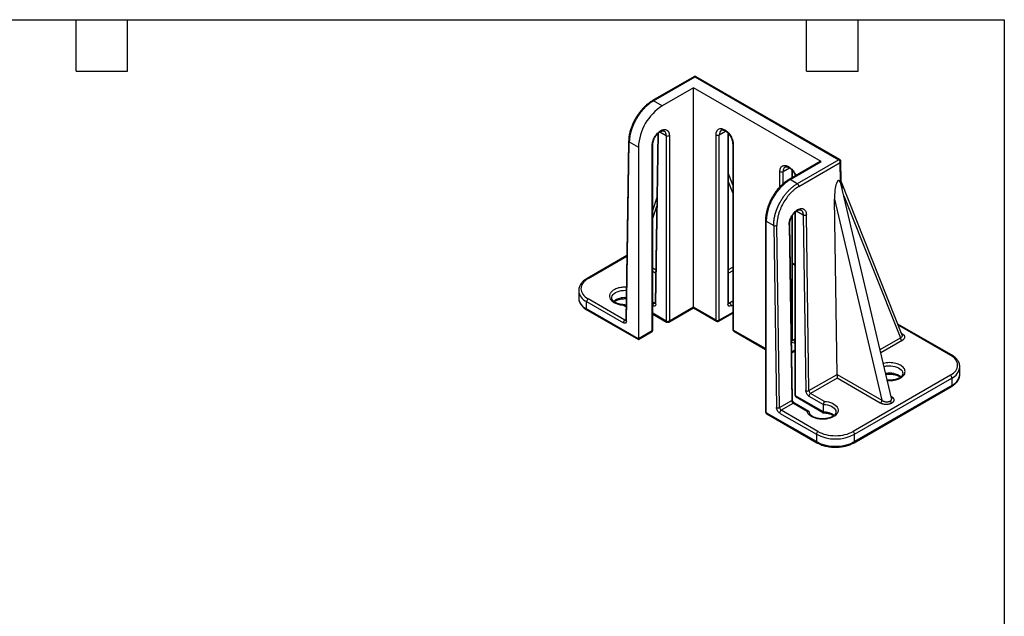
# Model space of a CAD drawing. Header units: millimetres. Extents: x 19 to 819, y 19 to 629.
# Tile 5 of 5: x 383 to 819, y 364 to 629. Entities that reach past the tile are written whole.
import ezdxf

# ---------------------------------------------------------------- set-up
doc = ezdxf.new("R2010")
doc.units = ezdxf.units.MM
doc.header["$LTSCALE"] = 3
doc.layers.add('TEXT', color=140, linetype='Continuous', lineweight=25)

msp = doc.modelspace()

# ---------------------------------------------------------------- linework, layer by layer
for p, q in [((681.57, 603.397), (663.185, 592.784)), ((663.685, 592.735), (682.07, 603.348)), ((682.07, 603.348), (745.748, 566.587)), ((746.248, 566.637), (682.57, 603.397)), ((681.375, 598.483), (667.551, 590.503)), ((738.028, 565.778), (681.375, 598.483)), ((681.375, 501.315), (681.375, 598.483)), ((667.551, 590.503), (663.685, 592.735)), ((665.559, 578.18), (664.413, 503.047)), ((664.706, 502.623), (665.863, 578.458)), ((666.44, 578.896), (669.248, 577.275)), ((669.248, 577.275), (669.248, 495.131)), ((670.662, 577.275), (670.662, 495.131)), ((691.387, 495.535), (691.387, 577.679)), ((692.802, 577.679), (695.613, 579.301)), ((692.802, 495.535), (692.802, 577.679)), ((696.655, 578.409), (696.655, 502.659)), ((696.948, 503.067), (696.948, 578.083)), ((652.613, 574.887), (651.403, 495.536)), ((651.695, 495.112), (652.905, 574.463)), ((652.905, 574.463), (656.944, 572.132)), ((656.944, 572.132), (656.944, 487.211)), ((663.025, 490.722), (663.025, 572.866)), ((663.318, 491.13), (663.318, 573.274)), ((698.731, 573.678), (698.731, 491.534)), ((699.024, 573.27), (699.024, 491.126)), ((737.528, 565.827), (723.704, 557.847)), ((724.204, 557.797), (738.028, 565.778)), ((745.748, 566.587), (727.363, 555.974)), ((728.07, 554.763), (746.455, 565.377)), ((746.584, 556.743), (746.455, 565.377)), ((746.877, 557.152), (746.748, 565.786)), ((698.731, 555.462), (696.948, 560.285)), ((719.672, 554.58), (719.672, 561.351)), ((721.086, 561.351), (723.897, 562.973)), ((721.086, 555.939), (721.086, 561.351)), ((724.94, 562.08), (724.94, 558.56)), ((725.233, 558.729), (725.233, 561.755)), ((698.731, 551.978), (696.948, 556.8)), ((727.363, 555.974), (724.204, 557.797)), ((746.896, 555.541), (746.594, 556.487)), ((747.051, 555.654), (746.877, 557.152)), ((769.21, 461), (746.897, 555.542)), ((773.943, 488.932), (746.927, 556.725)), ((748.08, 550.528), (773.121, 487.693)), ((665.128, 549.931), (663.318, 544.352)), ((663.318, 540.679), (665.07, 546.077)), ((745.009, 471.479), (743.846, 549.073)), ((743.846, 549.073), (764.865, 460.016)), ((724.94, 541.42), (724.94, 486.33)), ((725.233, 486.739), (725.233, 541.862)), ((726.316, 543.221), (726.316, 462.425)), ((726.609, 462.017), (726.609, 543.498)), ((727.104, 543.875), (729.982, 542.213)), ((729.982, 542.213), (731.15, 464.266)), ((732.564, 464.28), (731.396, 542.228)), ((713.305, 539.834), (713.305, 454.914)), ((713.598, 539.426), (716.929, 537.503)), ((713.598, 454.506), (713.598, 539.426)), ((716.929, 537.503), (718.139, 456.755)), ((719.554, 456.769), (718.344, 537.517)), ((723.76, 537.819), (724.928, 459.872)), ((725.22, 460.28), (724.052, 538.228)), ((651.839, 524.15), (634.213, 513.974)), ((634.713, 513.925), (651.834, 523.809)), ((726.316, 520.163), (725.233, 520.789)), ((725.233, 520.45), (726.316, 519.825)), ((663.318, 518.638), (664.64, 517.875)), ((664.615, 516.257), (663.318, 517.005)), ((696.948, 518.012), (698.731, 519.041)), ((698.731, 517.394), (696.948, 516.365)), ((630.491, 508.618), (630.492, 508.685)), ((630.491, 508.618), (630.491, 505.352)), ((634.006, 500.454), (634.006, 503.72)), ((634.006, 503.72), (650.281, 494.324)), ((650.989, 495.549), (634.713, 504.944)), ((650.244, 502.183), (651.493, 501.462)), ((651.498, 501.797), (650.565, 502.336)), ((651.025, 505.041), (651.547, 505.019)), ((663.999, 503.06), (663.318, 503.453)), ((663.999, 503.06), (664.417, 503.301)), ((696.948, 503.306), (697.363, 503.067)), ((698.731, 503.857), (697.363, 503.067)), ((698.07, 501.842), (698.731, 502.224)), ((656.944, 487.211), (634.006, 500.454)), ((634.213, 499.996), (656.944, 486.873)), ((669.248, 495.131), (663.318, 498.554)), ((663.318, 498.215), (669.455, 494.673)), ((670.455, 494.673), (681.375, 500.977)), ((681.375, 501.315), (670.662, 495.131)), ((691.387, 495.535), (681.375, 501.315)), ((681.375, 501.315), (681.375, 500.977)), ((681.375, 500.977), (691.595, 495.077)), ((692.595, 495.077), (698.731, 498.62)), ((698.731, 498.958), (692.802, 495.535)), ((650.989, 495.549), (651.407, 495.79)), ((795.726, 480.094), (772.009, 493.785)), ((772.184, 493.346), (795.226, 480.044)), ((663.025, 490.722), (656.944, 487.211)), ((656.944, 486.873), (662.818, 490.264)), ((713.305, 482.882), (699.024, 491.126)), ((699.231, 490.668), (713.305, 482.544)), ((773.708, 489.521), (773.97, 489.422)), ((656.944, 487.211), (656.944, 486.873)), ((725.233, 486.978), (725.647, 486.739)), ((726.316, 487.125), (725.647, 486.739)), ((764.135, 482.505), (773.121, 487.693)), ((773.828, 486.482), (764.471, 481.081)), ((726.316, 482.226), (724.904, 481.411)), ((724.909, 481.075), (726.316, 481.887)), ((732.564, 464.28), (745.009, 471.465)), ((745.009, 471.479), (764.865, 460.016)), ((745.009, 471.465), (745.009, 469.846)), ((799.448, 474.737), (799.447, 474.67)), ((799.448, 471.471), (799.447, 471.404)), ((799.448, 471.471), (799.448, 474.737)), ((745.009, 469.846), (733.271, 463.07)), ((764.158, 458.792), (745.009, 469.846)), ((795.226, 471.064), (752.093, 446.163)), ((752.8, 444.938), (795.933, 469.839)), ((795.933, 469.839), (795.933, 466.573)), ((739.39, 459.538), (733.271, 463.07)), ((752.593, 441.214), (795.726, 466.115)), ((795.933, 466.573), (752.8, 441.672)), ((719.554, 456.769), (724.928, 459.872)), ((725.635, 458.661), (720.261, 455.559)), ((725.635, 458.661), (731.753, 455.129)), ((732.432, 455.075), (726.135, 458.711)), ((738.94, 454.898), (726.609, 462.017)), ((726.816, 461.559), (739.069, 454.485)), ((732.564, 461.845), (738.94, 458.164)), ((769.049, 461.683), (769.108, 461.649)), ((769.063, 461.625), (769.108, 461.649)), ((735.829, 441.672), (713.598, 454.506)), ((713.805, 454.048), (736.036, 441.214)), ((719.553, 454.334), (735.829, 444.938)), ((736.536, 446.163), (720.261, 455.559)), ((738.94, 454.898), (738.94, 458.164)), ((735.829, 444.938), (735.829, 441.672)), ((752.8, 441.672), (752.8, 444.938))]:
    msp.add_line(p, q)
at = {"flags": 128}
for points in [[(645.125, 505.342), (645.174, 505.76), (645.376, 506.307), (645.73, 506.827), (646.227, 507.306), (646.853, 507.733), (647.592, 508.094), (648.423, 508.381), (649.324, 508.585), (650.271, 508.702), (651.238, 508.728), (651.604, 508.714)], [(773.78, 489.342), (773.863, 489.369), (773.97, 489.422)], [(765.905, 475.003), (766.055, 475.039), (766.962, 475.203), (767.902, 475.28), (768.851, 475.269), (769.785, 475.17), (770.679, 474.986), (771.511, 474.721), (772.259, 474.383), (772.902, 473.98), (773.426, 473.523), (773.816, 473.023), (774.061, 472.494), (774.157, 471.948), (774.158, 471.902)], [(738.94, 458.164), (739.899, 458.087), (740.823, 457.92), (741.688, 457.669), (742.47, 457.339), (743.147, 456.94), (743.703, 456.482), (744.121, 455.978), (744.391, 455.441), (744.505, 454.886), (744.508, 454.746)]]:
    msp.add_lwpolyline(points, dxfattribs=at)
for centre, radius, start, end in [((681.779, 602.965), 0.48, 52.81791, 115.87163), ((682.363, 602.939), 0.503, 65.69288, 125.61758), ((679.911, 571.119), 22.989, 122.52432, 177.47568), ((663.393, 592.336), 0.494, 53.76784, 114.91028), ((667.099, 577.514), 2.162, 353.64561, 55.59653), ((669.955, 578.639), 1.537, 242.60967, 297.39033), ((692.095, 579.043), 1.537, 242.60967, 297.39033), ((695.009, 577.895), 2.218, 126.08043, 185.58698), ((653.104, 574.914), 0.492, 183.11729, 246.18186), ((662.842, 573.306), 0.477, 292.63896, 356.94866), ((699.209, 573.711), 0.478, 183.43017, 247.32353), ((723.294, 561.566), 2.218, 126.08043, 185.58698), ((737.735, 565.369), 0.503, 54.38242, 114.30712), ((746.041, 566.178), 0.503, 65.74461, 125.61307), ((744.917, 565.29), 1.541, 3.22965, 57.34774), ((746.274, 565.815), 0.474, 292.37519, 356.37185), ((720.379, 562.715), 1.537, 242.60967, 297.39033), ((736.565, 538.414), 22.989, 122.52416, 177.47584), ((723.911, 557.389), 0.503, 54.38377, 114.2917), ((726.532, 554.677), 1.541, 3.22965, 57.34774), ((746.391, 557.191), 0.488, 293.39109, 355.37867), ((730.675, 543.612), 1.561, 243.64315, 297.51664), ((713.783, 539.868), 0.479, 184.04245, 247.26236), ((717.622, 538.902), 1.561, 243.64315, 297.51664), ((723.566, 538.267), 0.488, 293.37921, 355.50131), ((634.419, 513.514), 0.505, 54.44345, 113.60969), ((636.292, 509.07), 5.819, 184.45827, 246.86187), ((636.292, 505.804), 5.819, 184.45827, 246.86187), ((635.541, 503.65), 1.537, 122.60548, 177.39452), ((650.788, 497.711), 7.777, 84.34739, 128.16079), ((664.856, 501.741), 1.573, 123.01927, 167.94241), ((664.306, 503.508), 0.543, 235.61585, 281.6196), ((664.918, 503.083), 0.506, 184.06698, 245.25352), ((696.448, 503.117), 0.503, 294.37466, 354.3052), ((697.056, 503.514), 0.542, 258.26889, 304.44082), ((696.534, 501.772), 1.537, 2.60548, 57.39452), ((634.481, 500.393), 0.48, 172.74417, 235.94365), ((651.817, 494.254), 1.537, 122.60548, 177.39452), ((651.295, 495.997), 0.543, 235.61585, 281.6196), ((651.907, 495.572), 0.506, 184.06698, 245.25352), ((669.738, 495.076), 0.493, 173.6964, 235.03866), ((669.955, 496.495), 1.537, 242.60967, 297.39033), ((670.161, 495.081), 0.503, 305.69804, 5.62038), ((691.877, 495.481), 0.493, 173.70046, 234.99423), ((692.095, 496.899), 1.537, 242.60967, 297.39033), ((692.301, 495.485), 0.503, 305.71427, 5.61896), ((662.535, 490.668), 0.493, 305.01333, 6.29885), ((662.818, 491.18), 0.503, 294.37466, 354.3052), ((699.232, 491.584), 0.503, 185.6948, 245.62534), ((699.5, 491.066), 0.48, 172.74417, 235.94365), ((724.732, 486.789), 0.503, 294.37466, 354.3052), ((725.34, 487.186), 0.542, 258.26889, 304.44082), ((724.787, 485.418), 1.576, 14.06077, 56.93648), ((774.659, 487.78), 1.541, 183.22965, 237.34774), ((795.52, 479.633), 0.505, 66.59364, 125.53865), ((768.304, 463.771), 8.286, 52.92422, 101.58323), ((793.329, 475.427), 6.165, 294.98861, 352.94808), ((793.329, 472.161), 6.165, 294.98861, 352.94808), ((794.398, 469.769), 1.537, 2.60548, 57.39452), ((731.843, 465.665), 1.561, 243.64315, 297.51664), ((734.103, 464.367), 1.541, 183.22965, 237.34774), ((734.099, 461.775), 1.537, 122.60548, 177.39452), ((795.458, 466.512), 0.48, 304.05635, 7.25583), ((724.747, 460.31), 0.474, 292.37249, 356.39728), ((726.466, 459.958), 1.541, 183.22965, 237.34774), ((725.927, 458.252), 0.503, 65.69288, 125.61758), ((726.816, 462.475), 0.503, 185.6948, 245.62534), ((727.084, 461.956), 0.48, 172.74417, 235.94365), ((763.33, 460.086), 1.537, 302.60548, 357.39452), ((770.079, 460.037), 1.566, 193.08496, 237.07904), ((713.805, 454.964), 0.503, 185.6948, 245.62534), ((714.073, 454.445), 0.48, 172.74417, 235.94365), ((718.832, 458.154), 1.561, 243.64315, 297.51664), ((721.089, 454.264), 1.537, 122.60548, 177.39452), ((721.092, 456.856), 1.541, 183.22965, 237.34774), ((739.053, 447.613), 7.286, 50.82932, 90.8892), ((737.364, 444.868), 1.537, 122.60548, 177.39452), ((751.264, 444.868), 1.537, 2.60548, 57.39452), ((736.303, 441.611), 0.478, 172.68272, 236.55877), ((744.314, 461.255), 18.391, 242.52431, 297.47569), ((744.314, 457.989), 18.391, 242.52431, 297.47569), ((752.325, 441.611), 0.478, 303.57469, 7.304)]:
    msp.add_arc(centre, radius, start, end)
for centre, major_axis, ratio, start_param, end_param in [((745.614, 550.093), (0.148, 7.315), 0.2412636, 5.7806522, 7.9988109), ((744.302, 471.071), (0.487, 0.874), 0.587367, 5.4712145, 5.4886678)]:
    msp.add_ellipse(centre, major_axis=major_axis, ratio=ratio, start_param=start_param, end_param=end_param)
for points, knots in [([(682.568, 603.393), (682.463, 603.443), (682.252, 603.543), (681.902, 603.531), (681.668, 603.468), (681.574, 603.399), (681.57, 603.396)], [0, 0, 0, 0, 0.3284692, 0.6639216, 0.9866207, 1, 1, 1, 1]), ([(663.185, 592.784), (662.729, 592.502), (661.86, 591.963), (660.642, 590.988), (659.581, 590.007), (658.596, 588.97), (657.723, 587.928), (656.966, 586.915), (656.298, 585.933), (655.608, 584.811), (654.842, 583.387), (654.133, 581.817), (653.527, 580.164), (653.057, 578.492), (652.706, 576.685), (652.645, 575.503), (652.613, 574.887)], [0, 0, 0, 0, 0.082989, 0.1581678, 0.2255804, 0.2852699, 0.3528784, 0.4068755, 0.4519347, 0.508425, 0.5787659, 0.663009, 0.7353773, 0.8156361, 0.9038275, 1, 1, 1, 1]), ([(663.685, 592.735), (663.594, 592.682), (663.412, 592.575), (663.139, 592.405), (662.865, 592.227), (662.591, 592.04), (662.316, 591.845), (662.04, 591.641), (661.765, 591.429), (661.489, 591.209), (661.215, 590.98), (660.94, 590.743), (660.667, 590.498), (660.394, 590.245), (660.122, 589.984), (659.852, 589.715), (659.584, 589.439), (659.318, 589.155), (659.053, 588.863), (658.791, 588.564), (658.532, 588.258), (658.275, 587.945), (658.022, 587.626), (657.772, 587.299), (657.525, 586.966), (657.282, 586.627), (657.043, 586.282), (656.809, 585.932), (656.579, 585.575), (656.353, 585.214), (656.136, 584.852), (655.924, 584.487), (655.715, 584.112), (655.504, 583.719), (655.291, 583.305), (655.078, 582.872), (654.866, 582.42), (654.657, 581.949), (654.451, 581.459), (654.251, 580.951), (654.057, 580.425), (653.873, 579.882), (653.698, 579.324), (653.536, 578.751), (653.387, 578.164), (653.255, 577.565), (653.14, 576.956), (653.045, 576.338), (652.972, 575.714), (652.922, 575.085), (652.911, 574.672), (652.905, 574.463)], [0, 0, 0, 0, 0.0163284, 0.032722, 0.0491808, 0.0657047, 0.0822938, 0.098948, 0.1156675, 0.1324521, 0.1493018, 0.1662168, 0.1831969, 0.2002423, 0.2173528, 0.2345285, 0.2517694, 0.2690755, 0.2864468, 0.3038833, 0.321385, 0.3389519, 0.3565841, 0.3742814, 0.392044, 0.4098717, 0.4277647, 0.4457229, 0.4637464, 0.481835, 0.4999889, 0.517405, 0.5356195, 0.5546324, 0.5744437, 0.5950534, 0.6164615, 0.6386679, 0.6616728, 0.6854759, 0.7100774, 0.7354773, 0.7616755, 0.788672, 0.8164669, 0.84506, 0.8744515, 0.9046412, 0.9356292, 0.9674155, 1, 1, 1, 1]), ([(663.025, 572.866), (663.026, 572.92), (663.027, 573.028), (663.035, 573.194), (663.047, 573.362), (663.065, 573.532), (663.101, 573.799), (663.168, 574.169), (663.29, 574.65), (663.447, 575.141), (663.71, 575.811), (664.125, 576.641), (664.735, 577.566), (665.419, 578.37), (666.131, 579.017), (666.844, 579.504), (667.556, 579.84), (668.268, 580.015), (668.952, 580), (669.563, 579.78), (669.978, 579.43), (670.24, 579.063), (670.398, 578.753), (670.519, 578.413), (670.594, 578.09), (670.636, 577.796), (670.658, 577.541), (670.661, 577.364), (670.662, 577.275)], [0, 0, 0, 0, 0.01167251, 0.02332406, 0.03497028, 0.04662684, 0.05830936, 0.08918994, 0.12010147, 0.15226972, 0.18446904, 0.25011829, 0.31576755, 0.38005258, 0.44177171, 0.50000281, 0.55823392, 0.61995304, 0.68423808, 0.74988733, 0.81553659, 0.84770483, 0.87990416, 0.91078474, 0.94169627, 0.961136, 0.98054637, 1, 1, 1, 1]), ([(663.325, 573.28), (663.324, 573.346), (663.318, 573.571), (663.37, 574.005), (663.48, 574.557), (663.632, 575.071), (663.808, 575.537), (664.016, 576.014), (664.197, 576.344), (664.302, 576.537)], [0, 0, 0, 0, 0.0716774, 0.2452154, 0.4134731, 0.5793411, 0.7003912, 0.8242468, 1, 1, 1, 1]), ([(664.302, 576.537), (664.44, 576.762), (664.633, 577.078), (664.954, 577.508), (665.239, 577.853), (665.591, 578.222), (665.964, 578.559), (666.352, 578.851), (666.737, 579.087), (667.107, 579.26), (667.451, 579.368), (667.758, 579.415), (668.024, 579.403), (668.207, 579.363), (668.294, 579.304), (668.323, 579.285)], [0, 0, 0, 0, 0.1068865, 0.1504043, 0.2218641, 0.2948858, 0.3718332, 0.450473, 0.5299589, 0.6098538, 0.6903486, 0.7723275, 0.8580998, 0.9531219, 1, 1, 1, 1]), ([(691.387, 577.679), (691.388, 577.732), (691.389, 577.839), (691.397, 577.996), (691.41, 578.149), (691.427, 578.299), (691.463, 578.525), (691.53, 578.817), (691.652, 579.157), (691.81, 579.467), (692.072, 579.834), (692.487, 580.184), (693.097, 580.404), (693.782, 580.419), (694.493, 580.244), (695.206, 579.908), (695.918, 579.422), (696.63, 578.774), (697.314, 577.97), (697.925, 577.045), (698.34, 576.216), (698.602, 575.546), (698.76, 575.054), (698.881, 574.573), (698.956, 574.165), (698.998, 573.822), (699.02, 573.541), (699.023, 573.361), (699.024, 573.27)], [0, 0, 0, 0, 0.0116725, 0.0233241, 0.0349703, 0.0466268, 0.0583094, 0.0891899, 0.1201015, 0.1522697, 0.184469, 0.2501183, 0.3157675, 0.3800526, 0.4417717, 0.5000028, 0.5582339, 0.619953, 0.6842381, 0.7498873, 0.8155366, 0.8477048, 0.8799042, 0.9107847, 0.9416963, 0.961136, 0.9805464, 1, 1, 1, 1]), ([(693.713, 579.681), (693.756, 579.708), (693.863, 579.775), (694.086, 579.816), (694.395, 579.811), (694.756, 579.731), (695.158, 579.572), (695.586, 579.332), (696.02, 579.019), (696.444, 578.644), (696.812, 578.255), (697.129, 577.87), (697.438, 577.451), (697.633, 577.13), (697.747, 576.941)], [0, 0, 0, 0, 0.06908755, 0.17033079, 0.26263927, 0.3525067, 0.44161492, 0.53016741, 0.61799659, 0.70315336, 0.78710067, 0.84836521, 0.91104968, 1, 1, 1, 1]), ([(697.747, 576.941), (697.873, 576.71), (698.05, 576.385), (698.262, 575.891), (698.418, 575.472), (698.562, 574.983), (698.666, 574.492), (698.724, 574.048), (698.726, 573.792), (698.727, 573.682)], [0, 0, 0, 0, 0.2097034, 0.2950823, 0.435281, 0.5785444, 0.7295095, 0.8837949, 1, 1, 1, 1]), ([(719.672, 561.351), (719.684, 561.612), (719.71, 562.152), (719.922, 562.851), (720.274, 563.438), (720.771, 563.856), (721.382, 564.076), (722.066, 564.091), (722.778, 563.916), (723.49, 563.58), (724.203, 563.093), (724.914, 562.446), (725.601, 561.642), (726.201, 560.716), (726.583, 560.013), (726.715, 559.633), (726.729, 559.593)], [0, 0, 0, 0, 0.0707442, 0.145726, 0.2238251, 0.3035816, 0.383338, 0.4614371, 0.5364189, 0.6071631, 0.6779073, 0.7528891, 0.8309882, 0.9107447, 0.9905011, 1, 1, 1, 1]), ([(721.997, 563.353), (722.041, 563.38), (722.148, 563.447), (722.37, 563.488), (722.679, 563.483), (723.04, 563.403), (723.442, 563.244), (723.87, 563.004), (724.304, 562.691), (724.728, 562.316), (725.096, 561.927), (725.413, 561.542), (725.72, 561.122), (726.062, 560.582), (726.33, 560.056), (726.498, 559.68), (726.549, 559.54), (726.564, 559.498)], [0, 0, 0, 0, 0.0591377, 0.1458, 0.2248143, 0.3017392, 0.3780142, 0.4538135, 0.5289936, 0.6018862, 0.6737436, 0.7261849, 0.7798416, 0.8559815, 0.9468159, 0.9837984, 1, 1, 1, 1]), ([(746.746, 565.786), (746.746, 565.794), (746.752, 565.902), (746.701, 566.12), (746.542, 566.4), (746.373, 566.586), (746.254, 566.629), (746.246, 566.633)], [0, 0, 0, 0, 0.0250959, 0.3140071, 0.6307826, 0.9730417, 1, 1, 1, 1]), ([(723.704, 557.847), (723.331, 557.619), (722.59, 557.164), (721.501, 556.328), (720.451, 555.398), (719.341, 554.266), (718.207, 552.92), (717.105, 551.376), (716.161, 549.821), (715.38, 548.305), (714.749, 546.85), (714.27, 545.517), (713.888, 544.22), (713.585, 542.881), (713.353, 541.377), (713.322, 540.369), (713.305, 539.834)], [0, 0, 0, 0, 0.0677678, 0.134779, 0.2010506, 0.2666006, 0.3528831, 0.4366473, 0.5156559, 0.589899, 0.659402, 0.7248133, 0.7799797, 0.8441976, 0.9175182, 1, 1, 1, 1]), ([(716.929, 537.503), (716.929, 537.609), (716.927, 537.821), (716.933, 538.141), (716.946, 538.46), (716.965, 538.779), (716.99, 539.096), (717.021, 539.412), (717.058, 539.727), (717.1, 540.039), (717.148, 540.349), (717.2, 540.657), (717.256, 540.962), (717.317, 541.264), (717.383, 541.563), (717.452, 541.859), (717.524, 542.152), (717.6, 542.44), (717.68, 542.725), (717.762, 543.006), (717.847, 543.283), (717.934, 543.556), (718.024, 543.824), (718.115, 544.088), (718.209, 544.348), (718.304, 544.603), (718.401, 544.854), (718.499, 545.099), (718.598, 545.34), (718.698, 545.576), (718.799, 545.808), (718.9, 546.034), (719.002, 546.255), (719.104, 546.472), (719.206, 546.684), (719.309, 546.89), (719.411, 547.092), (719.512, 547.289), (719.613, 547.481), (719.714, 547.667), (719.814, 547.849), (720.015, 548.209), (720.327, 548.74), (720.763, 549.432), (721.216, 550.102), (721.685, 550.748), (722.167, 551.37), (722.661, 551.964), (723.164, 552.532), (723.676, 553.07), (724.195, 553.58), (724.719, 554.058), (725.247, 554.506), (725.776, 554.923), (726.306, 555.306), (726.835, 555.66), (727.188, 555.87), (727.363, 555.974)], [0, 0, 0, 0, 0.0163932, 0.0325868, 0.0485808, 0.0643752, 0.07997, 0.0953653, 0.1105609, 0.125557, 0.1403534, 0.1549503, 0.1693476, 0.1835453, 0.1975433, 0.2113418, 0.2249408, 0.2383401, 0.2515398, 0.2645399, 0.2773405, 0.2899414, 0.3023427, 0.3145445, 0.3265466, 0.3383492, 0.3499522, 0.3613556, 0.3725593, 0.3835635, 0.3943681, 0.4049731, 0.4153785, 0.4255843, 0.4355905, 0.4453971, 0.4550041, 0.4644116, 0.4736194, 0.4826276, 0.4914363, 0.5000453, 0.5350805, 0.5698721, 0.6044201, 0.6387245, 0.6727852, 0.7066025, 0.7401761, 0.7735063, 0.8065929, 0.839436, 0.8720357, 0.9043919, 0.9365047, 0.968374, 1, 1, 1, 1]), ([(728.07, 554.763), (727.984, 554.713), (727.811, 554.612), (727.553, 554.45), (727.295, 554.282), (727.038, 554.105), (726.782, 553.922), (726.526, 553.731), (726.042, 553.353), (725.337, 552.75), (724.42, 551.851), (723.528, 550.855), (722.375, 549.391), (721.07, 547.374), (720.018, 545.211), (719.358, 543.463), (718.965, 542.179), (718.666, 540.923), (718.498, 539.92), (718.409, 539.147), (718.366, 538.593), (718.342, 538.048), (718.343, 537.694), (718.344, 537.517)], [0, 0, 0, 0, 0.01667677, 0.033326, 0.04995909, 0.06658743, 0.08322247, 0.09987559, 0.11655819, 0.17830479, 0.24007604, 0.30439791, 0.36874469, 0.49997907, 0.63121755, 0.69554504, 0.75989744, 0.82165198, 0.88343117, 0.9125995, 0.94170963, 0.97082274, 1, 1, 1, 1]), ([(746.584, 556.743), (746.585, 556.7), (746.587, 556.614), (746.592, 556.529), (746.594, 556.487)], [0, 0, 0, 0, 0.5007079, 1, 1, 1, 1]), ([(747.032, 555.744), (747.08, 555.465), (747.164, 554.977), (747.238, 554.377), (747.266, 554.055), (747.276, 553.936)], [0, 0, 0, 0, 0.4551019, 0.7976596, 1, 1, 1, 1]), ([(723.76, 537.819), (723.759, 537.88), (723.759, 538.001), (723.766, 538.187), (723.778, 538.375), (723.798, 538.565), (723.823, 538.759), (723.855, 538.954), (723.917, 539.281), (724.031, 539.743), (724.229, 540.339), (724.465, 540.906), (724.729, 541.437), (725.122, 542.119), (725.72, 542.956), (726.572, 543.838), (727.511, 544.517), (728.453, 544.923), (729.317, 545.032), (729.929, 544.894), (730.336, 544.674), (730.66, 544.414), (730.983, 544.007), (731.191, 543.524), (731.299, 543.12), (731.352, 542.837), (731.386, 542.541), (731.393, 542.332), (731.396, 542.228)], [0, 0, 0, 0, 0.0129716, 0.0258915, 0.0387809, 0.0516613, 0.0645541, 0.0774805, 0.0904618, 0.1287398, 0.1667547, 0.205063, 0.2384625, 0.2718922, 0.3442762, 0.420983, 0.5000493, 0.5791156, 0.6558225, 0.7282064, 0.7616055, 0.7950357, 0.8522746, 0.9095504, 0.9322125, 0.9547649, 0.9773226, 1, 1, 1, 1]), ([(724.052, 538.228), (724.063, 538.506), (724.083, 539.044), (724.284, 539.899), (724.575, 540.704), (725.032, 541.64), (725.676, 542.595), (726.454, 543.407), (727.178, 543.955), (727.856, 544.294), (728.512, 544.444), (728.847, 544.321), (729.024, 544.255)], [0, 0, 0, 0, 0.0909436, 0.176414, 0.2562847, 0.3304383, 0.4608026, 0.5675906, 0.6561928, 0.7560645, 0.8707299, 1, 1, 1, 1]), ([(729.021, 544.255), (729.035, 544.247), (729.097, 544.214), (729.197, 544.141), (729.361, 544.002), (729.557, 543.775), (729.765, 543.404), (729.935, 542.888), (729.966, 542.449), (729.982, 542.213)], [0, 0, 0, 0, 0.0240082, 0.1024792, 0.1816741, 0.3366248, 0.5246847, 0.7458222, 1, 1, 1, 1]), ([(634.221, 513.969), (634.051, 513.872), (633.616, 513.622), (632.994, 513.167), (632.351, 512.613), (631.79, 512.012), (631.317, 511.368), (630.939, 510.685), (630.67, 509.964), (630.516, 509.296), (630.509, 508.869), (630.506, 508.696)], [0, 0, 0, 0, 0.07561704, 0.19335442, 0.31190747, 0.43113945, 0.55097863, 0.67148054, 0.7929665, 0.9161897, 1, 1, 1, 1]), ([(634.713, 513.925), (632.65, 512.734), (631.491, 511.119), (631.491, 507.751), (632.65, 506.135), (634.713, 504.944)], [0, 0, 0, 0, 0.5, 0.5, 1, 1, 1, 1]), ([(651.625, 510.091), (651.537, 510.101), (650.86, 510.181), (649.502, 510.059), (647.69, 509.695), (646.076, 508.996), (644.878, 508.067), (644.208, 507.017), (644.052, 505.929), (644.405, 504.843), (645.302, 503.815), (646.691, 502.974), (648.39, 502.39), (649.64, 502.251), (650.244, 502.183)], [0, 0, 0, 0, 0.0125522, 0.0965938, 0.1864992, 0.2802141, 0.3739289, 0.4638343, 0.5478759, 0.6357946, 0.7286356, 0.8227935, 0.9143535, 1, 1, 1, 1]), ([(630.506, 505.43), (630.501, 505.343), (630.478, 504.986), (630.582, 504.345), (630.818, 503.555), (631.19, 502.805), (631.663, 502.112), (632.246, 501.456), (632.933, 500.848), (633.593, 500.36), (634.053, 500.099), (634.223, 500.002)], [0, 0, 0, 0, 0.041396, 0.1692645, 0.3036082, 0.4261501, 0.5502665, 0.6754774, 0.8011605, 0.9267686, 1, 1, 1, 1]), ([(651.025, 502.341), (650.72, 502.348), (650.291, 502.358), (649.668, 502.423), (649.149, 502.499), (648.556, 502.625), (647.971, 502.789), (647.407, 502.994), (646.884, 503.234), (646.417, 503.503), (646.015, 503.794), (645.685, 504.099), (645.43, 504.412), (645.25, 504.727), (645.141, 505.035), (645.134, 505.235), (645.13, 505.335)], [0, 0, 0, 0, 0.0936147, 0.1317053, 0.1944319, 0.2588005, 0.3269524, 0.3969775, 0.468104, 0.5398034, 0.6118813, 0.6845284, 0.7583159, 0.83473, 0.9168203, 1, 1, 1, 1]), ([(646.175, 503.69), (646.237, 503.739), (646.438, 503.897), (646.87, 504.141), (647.454, 504.41), (648.09, 504.632), (648.739, 504.802), (649.337, 504.914), (649.899, 504.987), (650.446, 505.032), (650.83, 505.038), (651.025, 505.041)], [0, 0, 0, 0, 0.0610024, 0.1976917, 0.3336935, 0.4675468, 0.5950183, 0.7110436, 0.7986357, 0.8977851, 1, 1, 1, 1]), ([(650.244, 502.183), (650.282, 502.224), (650.341, 502.287), (650.45, 502.354), (650.524, 502.373), (650.562, 502.336), (650.564, 502.335)], [0, 0, 0, 0, 0.3166355, 0.4927848, 0.9821213, 1, 1, 1, 1]), ([(664.706, 502.623), (664.7, 502.199), (664.548, 501.878), (664.019, 501.584), (663.663, 501.621), (663.292, 501.835)], [0, 0, 0, 0, 0.5, 0.5, 1, 1, 1, 1]), ([(664.412, 503.052), (664.411, 503.022), (664.41, 502.95), (664.394, 502.909), (664.397, 502.914), (664.398, 502.916)], [0, 0, 0, 0, 0.3292348, 0.8126192, 1, 1, 1, 1]), ([(696.965, 502.922), (696.964, 502.926), (696.962, 502.935), (696.944, 502.999), (696.949, 503.064), (696.949, 503.068)], [0, 0, 0, 0, 0.4485137, 0.96510992, 1, 1, 1, 1]), ([(651.695, 495.112), (651.689, 494.688), (651.537, 494.367), (651.008, 494.073), (650.652, 494.11), (650.281, 494.324)], [0, 0, 0, 0, 0.5, 0.5, 1, 1, 1, 1]), ([(651.401, 495.541), (651.4, 495.511), (651.399, 495.439), (651.383, 495.398), (651.386, 495.403), (651.387, 495.405)], [0, 0, 0, 0, 0.3292348, 0.8126192, 1, 1, 1, 1]), ([(669.457, 494.677), (669.562, 494.627), (669.773, 494.527), (670.123, 494.54), (670.357, 494.602), (670.451, 494.671), (670.454, 494.674)], [0, 0, 0, 0, 0.3283129, 0.6640697, 0.9870616, 1, 1, 1, 1]), ([(691.595, 495.078), (691.663, 495.044), (691.819, 494.963), (691.994, 494.95), (692.095, 494.943)], [0, 0, 0, 0, 0.4298878, 1, 1, 1, 1]), ([(692.095, 494.943), (692.225, 494.955), (692.402, 494.972), (692.554, 495.057), (692.593, 495.079)], [0, 0, 0, 0, 0.7426204, 1, 1, 1, 1]), ([(662.818, 490.266), (662.881, 490.307), (663.029, 490.402), (663.128, 490.547), (663.184, 490.63)], [0, 0, 0, 0, 0.4294662, 1, 1, 1, 1]), ([(663.184, 490.63), (663.239, 490.75), (663.313, 490.911), (663.315, 491.085), (663.315, 491.13)], [0, 0, 0, 0, 0.7426459, 1, 1, 1, 1]), ([(698.734, 491.534), (698.733, 491.521), (698.727, 491.408), (698.778, 491.185), (698.937, 490.905), (699.106, 490.72), (699.225, 490.676), (699.233, 490.673)], [0, 0, 0, 0, 0.0391491, 0.3240301, 0.6363869, 0.9738717, 1, 1, 1, 1]), ([(773.121, 487.693), (773.344, 487.814), (773.803, 488.061), (774.007, 488.501), (774.006, 488.801), (773.945, 488.911), (773.935, 488.929)], [0, 0, 0, 0, 0.37488, 0.7680771, 0.962716, 1, 1, 1, 1]), ([(773.97, 489.422), (774.014, 489.396), (774.102, 489.344), (774.224, 489.261), (774.338, 489.175), (774.443, 489.085), (774.539, 488.991), (774.626, 488.894), (774.726, 488.764), (774.827, 488.6), (774.91, 488.396), (774.958, 488.187), (774.969, 487.902), (774.889, 487.545), (774.687, 487.209), (774.468, 486.961), (774.281, 486.79), (774.07, 486.629), (773.909, 486.532), (773.828, 486.482)], [0, 0, 0, 0, 0.0335305, 0.0668219, 0.0999834, 0.1331255, 0.166359, 0.1997936, 0.2335373, 0.296492, 0.3598506, 0.4248312, 0.4903093, 0.6208347, 0.7530161, 0.8147569, 0.8761685, 0.9377509, 1, 1, 1, 1]), ([(725.25, 486.594), (725.249, 486.598), (725.246, 486.607), (725.228, 486.671), (725.233, 486.736), (725.234, 486.74)], [0, 0, 0, 0, 0.4485137, 0.9651099, 1, 1, 1, 1]), ([(773.137, 469.88), (773.419, 470.061), (773.999, 470.433), (774.637, 471.115), (775.061, 471.88), (775.207, 472.696), (775.061, 473.513), (774.639, 474.279), (773.991, 474.955), (773.164, 475.529), (772.17, 476.006), (771, 476.38), (769.672, 476.624), (768.259, 476.706), (766.862, 476.632), (766, 476.451), (765.584, 476.364)], [0, 0, 0, 0, 0.0664465, 0.1368731, 0.2102276, 0.2851388, 0.36005, 0.4334046, 0.5038312, 0.5702777, 0.6367241, 0.7071507, 0.7805053, 0.8554165, 0.9303277, 1, 1, 1, 1]), ([(795.226, 471.064), (797.289, 472.254), (798.448, 473.87), (798.448, 477.238), (797.289, 478.853), (795.226, 480.044)], [0, 0, 0, 0, 0.5, 0.5, 1, 1, 1, 1]), ([(799.433, 474.659), (799.438, 474.746), (799.46, 475.104), (799.357, 475.744), (799.121, 476.534), (798.749, 477.284), (798.276, 477.977), (797.693, 478.633), (797.006, 479.241), (796.346, 479.729), (795.886, 479.991), (795.716, 480.087)], [0, 0, 0, 0, 0.0413957, 0.1692631, 0.3036056, 0.4261465, 0.5502618, 0.6754717, 0.8011537, 0.9267607, 1, 1, 1, 1]), ([(766.735, 471.487), (766.86, 471.505), (767.169, 471.547), (767.679, 471.587), (768.063, 471.594), (768.258, 471.597)], [0, 0, 0, 0, 0.2516604, 0.6201341, 1, 1, 1, 1]), ([(774.151, 471.895), (774.153, 471.873), (774.169, 471.728), (774.107, 471.478), (773.954, 471.12), (773.705, 470.772), (773.365, 470.428), (772.933, 470.1), (772.416, 469.796), (771.829, 469.528), (771.193, 469.306), (770.544, 469.136), (769.946, 469.024), (769.384, 468.951), (768.837, 468.906), (768.149, 468.89), (767.643, 468.904), (767.34, 468.935), (767.337, 468.936)], [0, 0, 0, 0, 0.0162692, 0.1086537, 0.1883015, 0.2637876, 0.3377542, 0.4112282, 0.4843695, 0.5571429, 0.6287666, 0.6969755, 0.7590597, 0.8059294, 0.8589834, 0.9136777, 0.9991351, 1, 1, 1, 1]), ([(768.258, 471.597), (768.563, 471.59), (768.992, 471.58), (769.615, 471.515), (770.134, 471.438), (770.727, 471.313), (771.312, 471.148), (771.877, 470.944), (772.397, 470.703), (772.815, 470.469), (773.026, 470.31), (773.109, 470.248)], [0, 0, 0, 0, 0.1598498, 0.2248906, 0.3319981, 0.4419093, 0.5582806, 0.6778507, 0.7993012, 0.92173, 1, 1, 1, 1]), ([(767.377, 468.766), (767.67, 468.742), (768.434, 468.682), (769.674, 468.773), (770.997, 469.013), (772.178, 469.382), (772.824, 469.717), (773.137, 469.88)], [0, 0, 0, 0, 0.1406156, 0.3663917, 0.587476, 0.7997359, 1, 1, 1, 1]), ([(795.718, 466.12), (795.888, 466.218), (796.323, 466.467), (796.945, 466.922), (797.588, 467.476), (798.149, 468.078), (798.622, 468.721), (799, 469.404), (799.269, 470.125), (799.423, 470.793), (799.43, 471.22), (799.433, 471.393)], [0, 0, 0, 0, 0.0756132, 0.1933511, 0.3119046, 0.4311371, 0.5509768, 0.6714792, 0.7929656, 0.9161893, 1, 1, 1, 1]), ([(732.564, 461.845), (732.193, 462.059), (731.837, 462.433), (731.309, 463.338), (731.157, 463.834), (731.15, 464.266)], [0, 0, 0, 0, 0.5, 0.5, 1, 1, 1, 1]), ([(725.501, 459.4), (725.439, 459.52), (725.353, 459.685), (725.275, 459.922), (725.235, 460.097), (725.219, 460.23), (725.221, 460.274), (725.221, 460.278)], [0, 0, 0, 0, 0.3718363, 0.5163363, 0.7472464, 0.9735302, 1, 1, 1, 1]), ([(726.134, 458.712), (726.086, 458.742), (725.998, 458.798), (725.847, 458.936), (725.677, 459.124), (725.569, 459.293), (725.501, 459.4)], [0, 0, 0, 0, 0.2502117, 0.4569447, 0.6571211, 1, 1, 1, 1]), ([(726.318, 462.425), (726.318, 462.412), (726.311, 462.299), (726.363, 462.076), (726.522, 461.796), (726.69, 461.61), (726.809, 461.567), (726.818, 461.563)], [0, 0, 0, 0, 0.0391491, 0.3240301, 0.6363869, 0.9738717, 1, 1, 1, 1]), ([(739.39, 459.538), (739.375, 459.519), (739.346, 459.483), (739.303, 459.419), (739.26, 459.348), (739.204, 459.245), (739.139, 459.105), (739.07, 458.914), (739.012, 458.713), (738.971, 458.51), (738.945, 458.324), (738.942, 458.216), (738.94, 458.164)], [0, 0, 0, 0, 0.06273, 0.1254279, 0.1880935, 0.2507275, 0.3800155, 0.5004512, 0.6365423, 0.7647878, 0.8857519, 1, 1, 1, 1]), ([(739.39, 459.538), (740.679, 459.453), (741.902, 459.16), (743.93, 458.224), (744.695, 457.601), (745.551, 456.186), (745.624, 455.423), (745.046, 453.962), (744.405, 453.293), (743.488, 452.763)], [0, 0, 0, 0, 0.25, 0.25, 0.5, 0.5, 0.75, 0.75, 1, 1, 1, 1]), ([(769.228, 458.722), (769.183, 458.697), (769.092, 458.646), (768.947, 458.576), (768.797, 458.511), (768.641, 458.451), (768.478, 458.395), (768.309, 458.345), (767.974, 458.259), (767.446, 458.168), (766.715, 458.137), (765.981, 458.189), (765.403, 458.303), (764.977, 458.428), (764.685, 458.534), (764.409, 458.654), (764.242, 458.746), (764.158, 458.792)], [0, 0, 0, 0, 0.0337292, 0.0672268, 0.1005996, 0.1339553, 0.1674019, 0.2010467, 0.2349947, 0.3630954, 0.4924583, 0.6229642, 0.7547128, 0.8161246, 0.8771389, 0.9382626, 1, 1, 1, 1]), ([(764.865, 460.016), (764.905, 459.989), (764.981, 459.937), (765.099, 459.866), (765.213, 459.803), (765.322, 459.747), (765.426, 459.699), (765.522, 459.657), (765.612, 459.621), (765.841, 459.535), (766.212, 459.428), (766.75, 459.345), (767.272, 459.333), (767.688, 459.381), (767.987, 459.449), (768.192, 459.514), (768.383, 459.59), (768.497, 459.652), (768.554, 459.682)], [0, 0, 0, 0, 0.0403841, 0.0781522, 0.1133045, 0.1458409, 0.1757616, 0.2030669, 0.227757, 0.2498324, 0.3899151, 0.5142403, 0.6458796, 0.7696604, 0.828092, 0.885897, 0.943168, 1, 1, 1, 1]), ([(768.554, 459.682), (768.657, 459.751), (768.867, 459.889), (769.09, 460.155), (769.219, 460.461), (769.279, 460.749), (769.199, 460.926), (769.17, 460.989)], [0, 0, 0, 0, 0.2043669, 0.4125874, 0.6345615, 0.8706968, 1, 1, 1, 1]), ([(769.108, 461.649), (769.154, 461.622), (769.246, 461.567), (769.374, 461.48), (769.495, 461.39), (769.607, 461.297), (769.71, 461.2), (769.805, 461.101), (769.969, 460.904), (770.151, 460.597), (770.242, 460.173), (770.187, 459.751), (770.017, 459.42), (769.82, 459.179), (769.651, 459.015), (769.455, 458.861), (769.304, 458.769), (769.228, 458.722)], [0, 0, 0, 0, 0.0353663, 0.0704709, 0.1054064, 0.140267, 0.1751471, 0.2101413, 0.2453431, 0.3769982, 0.5075996, 0.6368708, 0.7650651, 0.8242206, 0.8827109, 0.9411114, 1, 1, 1, 1]), ([(713.31, 454.914), (713.319, 454.799), (713.338, 454.566), (713.523, 454.269), (713.695, 454.098), (713.802, 454.051), (713.806, 454.049)], [0, 0, 0, 0, 0.3281431, 0.6637068, 0.9865169, 1, 1, 1, 1]), ([(719.553, 454.334), (719.183, 454.548), (718.827, 454.922), (718.298, 455.827), (718.146, 456.323), (718.139, 456.755)], [0, 0, 0, 0, 0.5, 0.5, 1, 1, 1, 1]), ([(731.753, 455.129), (731.784, 455.137), (731.843, 455.152), (731.93, 455.165), (732.01, 455.172), (732.083, 455.171), (732.15, 455.166), (732.211, 455.157), (732.265, 455.144), (732.313, 455.13), (732.355, 455.114), (732.391, 455.097), (732.462, 455.06), (732.557, 454.99), (732.65, 454.866), (732.707, 454.726), (732.714, 454.623), (732.718, 454.572)], [0, 0, 0, 0, 0.0632521, 0.1229533, 0.1791037, 0.2317038, 0.2807542, 0.3262558, 0.3682097, 0.4066176, 0.4414815, 0.4728047, 0.5005913, 0.6340988, 0.7614978, 0.883278, 1, 1, 1, 1]), ([(743.488, 452.763), (742.57, 452.234), (741.411, 451.864), (738.881, 451.53), (737.559, 451.572), (735.108, 452.067), (734.028, 452.508), (732.408, 453.679), (731.9, 454.385), (731.753, 455.129)], [0, 0, 0, 0, 0.25, 0.25, 0.5, 0.5, 0.75, 0.75, 1, 1, 1, 1]), ([(738.609, 451.78), (738.303, 451.787), (737.874, 451.797), (737.252, 451.862), (736.732, 451.939), (736.139, 452.064), (735.554, 452.229), (734.99, 452.433), (734.468, 452.673), (734, 452.942), (733.598, 453.233), (733.269, 453.539), (733.013, 453.851), (732.835, 454.166), (732.737, 454.427), (732.729, 454.58), (732.726, 454.635)], [0, 0, 0, 0, 0.0973359, 0.1369406, 0.2021606, 0.2690879, 0.3399489, 0.4127576, 0.4867113, 0.5612608, 0.6362038, 0.7117387, 0.7884592, 0.8679109, 0.9532643, 1, 1, 1, 1]), ([(744.504, 454.753), (744.505, 454.74), (744.52, 454.603), (744.457, 454.361), (744.305, 454.004), (744.056, 453.655), (743.716, 453.312), (743.283, 452.983), (742.767, 452.68), (742.179, 452.412), (741.544, 452.19), (740.895, 452.02), (740.297, 451.907), (739.734, 451.834), (739.188, 451.789), (738.804, 451.783), (738.609, 451.78)], [0, 0, 0, 0, 0.0108136, 0.1126463, 0.2004397, 0.2836458, 0.3651769, 0.4461651, 0.5267865, 0.6070024, 0.6859511, 0.7611357, 0.8295692, 0.8812323, 0.9397121, 1, 1, 1, 1]), ([(738.609, 454.481), (738.914, 454.474), (739.343, 454.464), (739.965, 454.399), (740.485, 454.322), (741.078, 454.197), (741.663, 454.032), (742.227, 453.828), (742.748, 453.587), (743.165, 453.353), (743.377, 453.194), (743.459, 453.132)], [0, 0, 0, 0, 0.1598498, 0.2248906, 0.3319981, 0.4419093, 0.5582806, 0.6778507, 0.7993012, 0.92173, 1, 1, 1, 1]), ([(738.94, 454.898), (738.942, 454.848), (738.945, 454.747), (738.97, 454.625), (739.013, 454.534), (739.063, 454.473), (739.108, 454.482), (739.126, 454.486)], [0, 0, 0, 0, 0.1982831, 0.4051639, 0.6215951, 0.8484083, 1, 1, 1, 1]), ([(736.536, 446.163), (738.599, 444.972), (741.397, 444.303), (747.232, 444.303), (750.03, 444.972), (752.093, 446.163)], [0, 0, 0, 0, 0.5, 0.5, 1, 1, 1, 1]), ([(736.046, 441.221), (736.163, 441.15), (736.56, 440.911), (737.314, 440.563), (738.29, 440.18), (739.307, 439.865), (740.328, 439.618), (741.292, 439.444), (742.151, 439.333), (742.975, 439.26), (743.683, 439.225), (744.148, 439.222), (744.314, 439.22)], [0, 0, 0, 0, 0.0538379, 0.1827897, 0.3104699, 0.4361657, 0.5582048, 0.671572, 0.7668392, 0.847131, 0.9451905, 1, 1, 1, 1]), ([(744.314, 439.22), (744.75, 439.228), (745.363, 439.239), (746.261, 439.312), (747.019, 439.398), (747.905, 439.542), (748.811, 439.735), (749.724, 439.984), (750.626, 440.285), (751.494, 440.644), (752.152, 440.957), (752.495, 441.165), (752.585, 441.219)], [0, 0, 0, 0, 0.14321854, 0.20134853, 0.29753261, 0.39690812, 0.50300155, 0.61312401, 0.72622418, 0.84149106, 0.95838921, 1, 1, 1, 1])]:
    msp.add_open_spline(points, degree=3, knots=knots)
for points in [[(698.07, 501.842), (697.289, 501.391), (696.655, 501.757), (696.655, 502.659)], [(726.354, 485.514), (725.573, 485.063), (724.94, 485.429), (724.94, 486.33)]]:
    msp.add_open_spline(points, degree=3)
at = {"layer": 'TEXT'}
for p, q in [((19.05, 628.65), (819.15, 628.65)), ((407.67, 605.79), (407.67, 628.65)), ((430.53, 605.79), (430.53, 628.65)), ((731.52, 605.79), (731.52, 628.65)), ((754.38, 605.79), (754.38, 628.65)), ((819.15, 628.65), (819.15, 19.05)), ((407.67, 605.79), (430.53, 605.79)), ((731.52, 605.79), (754.38, 605.79))]:
    msp.add_line(p, q, dxfattribs=at)

doc.saveas('drawing.dxf')
